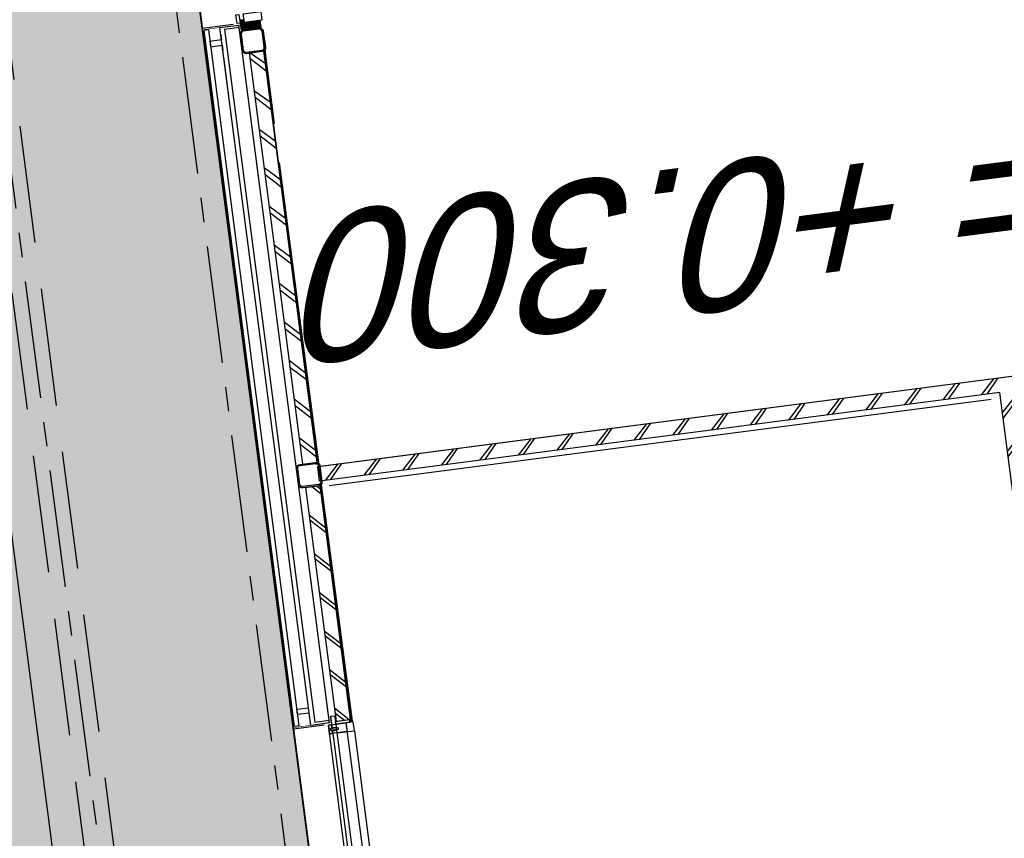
# Model space of a CAD drawing. Extents: x 117893332 to 118394757, y 454959407 to 455669244.
# Tile 44 of 256: x 118257453 to 118264163, y 455181616 to 455187193. Entities that reach past the tile are written whole.
import ezdxf

# ---------------------------------------------------------------- set-up
doc = ezdxf.new("R2010")
doc.units = 0
doc.header["$LTSCALE"] = 200
doc.linetypes.add('Tauw_HIDDEN2', pattern=[5.6, 4, -1.6])
doc.linetypes.add('Tauw_L_Center2', pattern=[6.4990000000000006, 4, -0.833, 0.833, -0.833])
for name, color, linetype in [('28HH2-D2_STAALPROFIEL', 6, 'CONTINUOUS'), ('ZU_B_-_EL999---LR_pvc200_vbr11~H_-----', 1, 'Tauw_L_Center2'), ('ZU_B_-_EL999---LR_pvc200_vbr11~W_-----', 8, 'Tauw_HIDDEN2'), ('ZU_N_-_EL999---LR_pvc200_sdr34~H_-----', 2, 'Tauw_L_Center2'), ('ZU_N_-_TVRH----tekst__50_^200~-_-----', 253, 'CONTINUOUS'), ('ZU_N_A_EV01----_kant verharding ov grind~k_-----', 253, 'CONTINUOUS'), ('ZU_N_A_EV02----_kant verharding ov betontegels-halfsteensverband~k_-----', 253, 'CONTINUOUS'), ('ZU_N_A_EV09----_Trottoirband_130-150-250~A_-----', 253, 'CONTINUOUS'), ('ZU_N_A_HV01----_arcering verharding gv asfalt~v_-----', 253, 'CONTINUOUS'), ('ZU_N_A_HV01----_arcering verharding ov grind~v_-----', 253, 'CONTINUOUS'), ('ZU_N_A_HV02----molgoot ov betonstraatsteen~v_-----', 253, 'CONTINUOUS'), ('ZU_N_D_EB00----ONDERDEEL~-_-----', 2, 'CONTINUOUS'), ('ZU_N_D_EB00--F-METSELWERK~-_-----', 7, 'CONTINUOUS')]:
    doc.layers.add(name, color=color, linetype=linetype)
doc.styles.add('TAUW-ISOCP', font='tcb_isocp.shx')

# ---------------------------------------------------------------- blocks, each defined once
blk = doc.blocks.new('GZH404')
at = {"layer": '28HH2-D2_STAALPROFIEL'}
blk.add_lwpolyline([(0, 0), (40, 0), (40, 1, 0.4142135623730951), (37, 4), (10, 4, -0.4142135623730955), (4, 10, -1), (4, 10), (4, 37, 0.4142135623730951), (1, 40), (0, 40), (0, 0)], format="xyb", dxfattribs=at)
blk = doc.blocks.new('A$C06DD79C7')
at = {"layer": 'ZU_N_D_EB00--F-METSELWERK~-_-----'}
h = blk.add_hatch(dxfattribs=at)
h.set_pattern_fill('ANSI37', color=256, scale=20, angle=-2.544443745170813e-14, style=0)
h.set_pattern_definition([(225, (9730.156237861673, 23796.53653237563), (1.767766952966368, -1.767766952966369), []), (314.9999999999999, (9730.156237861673, 23796.53653237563), (1.76776695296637, 1.767766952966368), [])])
h.paths.add_polyline_path([(13586.95554899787, -1131.872664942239), (13580.58586553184, -1131.872664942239), (13580.58586553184, -1154.189440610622), (13586.95554899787, -1154.189440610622)])
h = blk.add_hatch(dxfattribs=at)
h.set_pattern_fill('ANSI31', color=256, scale=50, angle=135, style=0)
h.set_pattern_definition([(360, (9720.156237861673, 23796.53653237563), (4.39388462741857e-15, 6.249999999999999), [])])
h.paths.add_polyline_path([(13644.98312569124, -1131.872664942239), (13586.95554899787, -1131.872664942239), (13586.95554899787, -1154.18836370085), (13644.98312569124, -1154.18836370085)])
h = blk.add_hatch(dxfattribs=at)
h.set_pattern_fill('T,_O', color=256, scale=60, angle=359.9999999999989)
h.set_pattern_definition([(44.99999999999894, (9626.558943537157, -1214.999999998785), (-132.5825214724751, 132.5825214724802), [])])
h.paths.add_polyline_path([(8823.1178870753, -1164.999999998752), (8823.1178870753, -1264.999999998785), (10429.99999999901, -1264.999999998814), (10429.99999999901, -1164.999999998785)])
h = blk.add_hatch(dxfattribs=at)
h.set_pattern_fill('T,_O', color=256, scale=60, angle=179.9999999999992)
h.set_pattern_definition([(224.9999999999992, (12002.49999999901, -1214.999999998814), (132.5825214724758, -132.5825214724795), [])])
h.paths.add_polyline_path([(10589.99999999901, -1164.999999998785), (10589.99999999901, -1264.999999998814), (13414.99999999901, -1264.999999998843), (13414.99999999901, -1164.999999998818)])
h = blk.add_hatch(dxfattribs=at)
h.set_pattern_fill('ANSI31', color=256, scale=100, angle=-2.544443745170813e-14, style=0)
h.set_pattern_definition([(225, (9720.156237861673, 23796.53653237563), (8.838834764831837, -8.838834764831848), [])])
h.paths.add_polyline_path([(13624.99999999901, -1266.999999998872), (13579.999999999, -1266.999999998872), (13579.999999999, -1163.933201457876), (13624.99999999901, -1163.933201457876)])
h = blk.add_hatch(dxfattribs=at)
h.set_pattern_fill('T,_O', color=256, scale=60, angle=89.99999999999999)
h.set_pattern_definition([(135, (7809.999999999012, -4489.999999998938), (-132.5825214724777, -132.5825214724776), [])])
h.paths.add_polyline_path([(8209.999999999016, -6629.999999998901), (8209.999999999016, -6039.999999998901), (9409.999999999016, -6039.99999999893), (9409.999999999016, -6539.999999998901), (9509.999999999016, -6539.99999999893), (9509.999999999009, -6039.999999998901), (10459.99999999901, -6039.999999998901), (10459.99999999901, -7639.999999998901), (9509.999999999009, -7639.99999999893), (9509.999999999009, -7459.999999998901), (9409.999999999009, -7459.999999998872), (9409.999999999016, -7639.99999999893), (8209.999999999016, -7639.99999999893), (8209.999999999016, -7549.99999999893), (8109.999999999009, -7549.99999999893), (8109.999999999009, -7739.99999999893), (10559.99999999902, -7739.999999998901), (10559.99999999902, -1239.999999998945), (10459.99999999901, -1239.999999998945), (10459.99999999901, -5939.999999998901), (5059.999999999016, -5939.99999999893), (5059.999999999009, -7739.99999999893), (6209.999999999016, -7739.99999999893), (6209.999999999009, -7549.99999999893), (6109.999999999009, -7549.99999999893), (6109.999999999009, -7639.99999999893), (5159.999999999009, -7639.999999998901), (5159.999999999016, -6039.999999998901), (6109.999999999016, -6039.999999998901), (6109.999999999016, -6629.99999999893), (6209.999999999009, -6629.99999999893), (6209.999999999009, -6039.999999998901), (8109.999999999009, -6039.99999999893), (8109.999999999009, -6629.99999999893)])
for p, q in [((7879.145185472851, -869.999999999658), (8807.493525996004, -870.0078647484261)), ((8807.493525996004, -1081.530329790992), (8807.493525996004, -870.0078647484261)), ((12648.86611783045, -870.0078647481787), (8807.493525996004, -870.0078647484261)), ((13622.75723166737, -869.9996239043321), (12648.86611783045, -870.0078647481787)), ((13622.75723166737, -1081.530329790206), (13622.75723166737, -869.9996239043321)), ((16587.24276833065, -869.9999999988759), (13622.75723166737, -869.9999999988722)), ((8823.67574297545, -880.0078647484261), (13606.57501468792, -879.9996239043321)), ((8823.67574297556, -910.0078647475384), (8823.67574297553, -880.007864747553)), ((13606.57501468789, -909.9996239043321), (8823.67574297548, -910.0078647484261)), ((8902.06763196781, -990.0078647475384), (8902.06763196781, -910.0078647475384)), ((8902.06763196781, -910.0078647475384), (8938.784201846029, -910.0078647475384)), ((8938.784201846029, -910.0078647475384), (8938.784201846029, -990.0078647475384)), ((13606.57501468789, -909.9996239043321), (13606.57501468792, -879.9996239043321)), ((8817.493525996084, -990.0078647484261), (13612.75723166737, -989.9996239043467)), ((8817.493525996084, -1119.999999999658), (8817.493525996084, -990.0078647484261)), ((8864.720757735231, -990.0078647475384), (8902.06763196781, -990.0078647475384)), ((8938.784201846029, -990.0078647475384), (8973.97067838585, -990.0078647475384)), ((12997.71122321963, -989.9996239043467), (13409.999999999, -989.9996239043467)), ((13612.75723166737, -989.9996239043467), (13612.75723166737, -1119.99999999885)), ((8834.28957612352, -1119.999999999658), (8834.28957612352, -1019.999999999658)), ((13595.96118153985, -1019.999999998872), (8834.28957612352, -1019.999999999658)), ((13595.96118153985, -1119.999999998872), (13595.96118153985, -1019.999999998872)), ((7883.319355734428, -1109.999999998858), (8803.319355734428, -1109.999999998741)), ((7924.905488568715, -1134.392647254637), (8761.73322290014, -1134.392647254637)), ((8743.319355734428, -1229.999999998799), (8743.319355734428, -1109.999999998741)), ((8743.319355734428, -1109.999999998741), (8803.319355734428, -1109.999999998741)), ((8743.319355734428, -1109.999999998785), (8743.319355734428, -1129.999999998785)), ((8803.319355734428, -1109.999999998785), (8743.319355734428, -1109.999999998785)), ((8743.319355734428, -1129.999999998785), (8803.319355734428, -1129.999999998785)), ((8761.73322290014, -1134.392647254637), (8761.73322290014, -1159.99999999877)), ((8765.55183526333, -1172.681863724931), (8765.55183526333, -1120.635919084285)), ((8765.55183526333, -1120.635919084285), (8778.556558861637, -1120.635919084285)), ((8778.556558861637, -1120.635919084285), (8778.556558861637, -1172.681863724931)), ((8781.157376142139, -1159.999999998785), (8781.157376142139, -1134.392647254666)), ((8781.157376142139, -1134.392647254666), (8861.066316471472, -1134.392647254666)), ((8803.319355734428, -1109.999999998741), (8803.319355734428, -1229.999999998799)), ((8803.319355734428, -1109.999999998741), (8803.319355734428, -1229.999999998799)), ((8803.319355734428, -1129.999999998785), (8803.319355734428, -1109.999999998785)), ((8817.493525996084, -1119.999999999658), (13612.75723166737, -1119.99999999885)), ((8834.28957612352, -1119.999999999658), (13595.96118153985, -1119.999999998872)), ((8861.066316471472, -1134.392647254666), (8861.066316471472, -1159.999999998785)), ((8761.73322290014, -1159.99999999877), (7924.905488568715, -1159.99999999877)), ((8743.319355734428, -1159.999999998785), (8743.319355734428, -1279.999999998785)), ((8803.319355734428, -1159.999999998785), (8743.319355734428, -1159.999999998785)), ((8778.556558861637, -1172.681863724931), (8765.55183526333, -1172.681863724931)), ((8823.1178870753, -1159.999999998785), (8781.157376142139, -1159.999999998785)), ((8803.319355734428, -1279.999999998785), (8803.319355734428, -1159.999999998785)), ((8803.319355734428, -1256.675035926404), (8803.319355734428, -1159.999999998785)), ((8803.319355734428, -1159.999999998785), (8823.1178870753, -1159.999999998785)), ((8861.066316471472, -1159.999999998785), (8823.1178870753, -1159.999999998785)), ((8823.1178870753, -1159.999999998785), (8823.1178870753, -1159.999999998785)), ((8823.1178870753, -1159.999999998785), (8823.1178870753, -1256.675035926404)), ((8823.1178870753, -1164.999999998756), (8823.1178870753, -1264.999999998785)), ((10429.99999999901, -1164.999999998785), (8823.1178870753, -1164.999999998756)), ((8861.066316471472, -1159.999999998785), (8861.066316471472, -1159.999999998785)), ((10429.99999999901, -1164.999999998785), (10429.99999999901, -1264.999999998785)), ((13414.99999999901, -1164.999999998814), (10589.99999999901, -1164.999999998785)), ((10589.99999999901, -1164.999999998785), (10589.99999999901, -1264.999999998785)), ((13414.99999999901, -1264.999999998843), (13414.99999999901, -1164.999999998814)), ((8803.319355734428, -1229.999999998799), (7883.319355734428, -1229.999999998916)), ((8803.319355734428, -1229.999999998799), (8743.319355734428, -1229.999999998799)), ((8823.1178870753, -1256.675035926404), (8803.319355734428, -1256.675035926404)), ((8809.797167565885, -1264.999999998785), (8809.797167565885, -1256.675035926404)), ((8809.797167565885, -1256.675035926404), (8823.20389906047, -1256.675035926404)), ((10434.01923788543, -1264.999999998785), (8809.797167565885, -1264.999999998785)), ((8809.797167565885, -1264.999999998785), (8809.797167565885, -1274.999999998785)), ((8823.1178870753, -1264.999999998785), (10429.99999999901, -1264.999999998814)), ((10434.01923788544, -1264.999999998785), (10434.01923788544, -1274.999999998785)), ((12648.86611783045, -1264.999999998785), (10585.98076211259, -1264.999999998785)), ((10585.98076211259, -1264.999999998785), (10585.98076211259, -1274.999999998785)), ((10589.99999999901, -1264.999999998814), (13414.99999999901, -1264.999999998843)), ((13419.01923788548, -1264.999999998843), (12917.19883408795, -1264.999999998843)), ((13419.01923788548, -1264.999999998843), (12917.19883408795, -1264.999999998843)), ((13419.01923788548, -1274.999999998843), (13419.01923788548, -1264.999999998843)), ((13419.01923788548, -1274.999999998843), (13419.01923788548, -1264.999999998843)), ((8743.319355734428, -1279.999999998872), (7943.319355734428, -1279.999999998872)), ((8743.319355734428, -1279.999999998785), (8803.319355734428, -1279.999999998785)), ((8809.797167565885, -1274.999999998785), (10434.01923788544, -1274.999999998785)), ((10422.93878446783, -1325.820007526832), (10422.93878446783, -5874.831282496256)), ((10585.98076211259, -1274.999999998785), (12648.86611783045, -1274.999999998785)), ((12917.19883408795, -1274.999999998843), (13419.01923788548, -1274.999999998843)), ((12917.19883408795, -1274.999999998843), (13419.01923788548, -1274.999999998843))]:
    blk.add_line(p, q, dxfattribs=at)
at = {"layer": 'ZU_N_D_EB00--F-METSELWERK~-_-----', "const_width": 4}
for points in [[(8817.493525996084, -880.0078647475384), (8817.493525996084, -1129.243999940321), (8864.874929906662, -1129.243999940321)], [(13612.75723166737, -879.9996239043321), (13612.75723166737, -1129.243999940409), (13580.81626061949, -1129.243999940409)]]:
    blk.add_lwpolyline(points, dxfattribs=at)
at = {"layer": 'ZU_N_D_EB00--F-METSELWERK~-_-----'}
for points in [[(13565.52999992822, -989.9996239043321), (13528.18312569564, -989.9996239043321), (13528.18312569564, -909.9996239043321), (13491.46655581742, -909.9996239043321), (13491.46655581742, -989.9996239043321), (13456.2800792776, -989.9996239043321)], [(5059.999999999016, -5939.99999999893), (10459.99999999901, -5939.999999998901), (10459.99999999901, -1264.999999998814), (10559.99999999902, -1264.999999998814), (10559.99999999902, -7739.999999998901), (8109.999999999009, -7739.99999999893), (8109.999999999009, -7549.99999999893), (8209.999999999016, -7549.99999999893), (8209.999999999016, -7639.99999999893), (9409.999999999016, -7639.99999999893), (9409.999999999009, -7459.999999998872), (9509.999999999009, -7459.999999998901), (9509.999999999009, -7639.99999999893), (10459.99999999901, -7639.999999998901), (10459.99999999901, -6039.999999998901), (9509.999999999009, -6039.999999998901), (9509.999999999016, -6539.99999999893), (9409.999999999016, -6539.999999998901), (9409.999999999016, -6039.99999999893), (8209.999999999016, -6039.999999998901), (8209.999999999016, -6629.999999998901), (8109.999999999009, -6629.99999999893), (8109.999999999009, -6039.99999999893), (6209.999999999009, -6039.999999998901)]]:
    blk.add_lwpolyline(points, dxfattribs=at)
for points in [[(7883.319355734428, -1229.999999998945), (7883.319355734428, -1109.999999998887), (8803.319355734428, -1109.99999999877), (8803.319355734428, -1229.999999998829)], [(8803.319355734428, -1109.99999999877), (8803.319355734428, -1229.999999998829), (8743.319355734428, -1229.999999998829), (8743.319355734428, -1109.99999999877)], [(13586.95554899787, -1131.872664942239), (13580.58586553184, -1131.872664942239), (13580.58586553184, -1154.189440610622), (13586.95554899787, -1154.189440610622)], [(13644.98312569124, -1131.872664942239), (13586.95554899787, -1131.872664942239), (13586.95554899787, -1154.18836370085), (13644.98312569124, -1154.18836370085)], [(13684.99999999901, -1109.999999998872), (13684.99999999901, -1129.999999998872), (13624.99999999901, -1129.999999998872), (13624.99999999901, -1109.999999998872)], [(13624.99999999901, -1266.999999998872), (13579.999999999, -1266.999999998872), (13579.999999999, -1163.933201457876), (13624.99999999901, -1163.933201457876)], [(13684.99999999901, -1159.999999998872), (13684.99999999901, -1279.999999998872), (13624.99999999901, -1279.999999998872), (13624.99999999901, -1159.999999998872)]]:
    blk.add_lwpolyline(points, close=True, dxfattribs=at)
at = {"layer": 'ZU_N_D_EB00--F-METSELWERK~-_-----', "flags": 128}
for points in [[(10429.99999999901, -1199.999999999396), (10429.99999999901, -1144.999999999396, -0.414213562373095), (10454.99999999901, -1119.999999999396), (10564.99999999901, -1119.999999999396, -0.414213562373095), (10589.99999999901, -1144.999999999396), (10589.99999999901, -1254.999999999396, -0.414213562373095), (10564.99999999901, -1279.999999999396), (10454.99999999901, -1279.999999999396, -0.414213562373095), (10429.99999999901, -1254.999999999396)], [(10437.99999999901, -1199.999999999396), (10437.99999999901, -1144.999999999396, -0.414213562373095), (10454.99999999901, -1127.999999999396), (10564.99999999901, -1127.999999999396, -0.414213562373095), (10581.99999999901, -1144.999999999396), (10581.99999999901, -1254.999999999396, -0.414213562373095), (10564.99999999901, -1271.999999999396), (10454.99999999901, -1271.999999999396, -0.414213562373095), (10437.99999999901, -1254.999999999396)], [(13574.99999999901, -1199.999999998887), (13574.99999999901, -1144.999999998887, 0.414213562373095), (13549.99999999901, -1119.999999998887), (13439.99999999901, -1119.999999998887, 0.414213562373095), (13414.99999999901, -1144.999999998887), (13414.99999999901, -1254.999999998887, 0.414213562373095), (13439.99999999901, -1279.999999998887), (13549.99999999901, -1279.999999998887, 0.414213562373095), (13574.99999999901, -1254.999999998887)], [(13566.99999999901, -1199.999999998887), (13566.99999999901, -1144.999999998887, 0.414213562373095), (13549.99999999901, -1127.999999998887), (13439.99999999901, -1127.999999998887, 0.414213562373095), (13422.99999999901, -1144.999999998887), (13422.99999999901, -1254.999999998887, 0.414213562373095), (13439.99999999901, -1271.999999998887), (13549.99999999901, -1271.999999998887, 0.414213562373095), (13566.99999999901, -1254.999999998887)]]:
    blk.add_lwpolyline(points, format="xyb", close=True, dxfattribs=at)
blk.add_lwpolyline([(13684.99999999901, -1279.999999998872), (13624.99999999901, -1279.999999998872), (13624.99999999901, -1266.999999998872), (13571.93171219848, -1266.999999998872, -0.274106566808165), (13549.99999999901, -1279.999999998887), (13439.99999999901, -1279.999999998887, -0.1622776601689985), (13424.99999999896, -1274.999999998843), (13414.99999999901, -1274.999999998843), (13414.99999999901, -1264.999999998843), (10579.99999999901, -1264.999999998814), (10579.99999999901, -1254.999999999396, -0.4142135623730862), (10564.99999999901, -1269.999999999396), (10559.99999999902, -1269.999999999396), (10559.99999999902, -7739.999999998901), (9529.999999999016, -7739.999999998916), (9529.999999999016, -7799.99999999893), (9529.999999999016, -10269.99999999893), (16644.99999999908, -10269.99999999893)], format="xyb", dxfattribs=at)
at = {"layer": 'ZU_N_D_EB00--F-METSELWERK~-_-----', "rotation": 270}
blk.add_blockref('GZH404', (13579.999999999, -1154.831947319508), dxfattribs=at)

msp = doc.modelspace()

# ---------------------------------------------------------------- hatches: boundary and pattern name
at = {"layer": 'ZU_N_A_HV01----_arcering verharding gv asfalt~v_-----'}
h = msp.add_hatch(dxfattribs=at)
h.set_pattern_fill('ASFALT', color=256, scale=3000)
h.set_pattern_definition([(157.416313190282, (118248804.6750337, 455213277.5848131), (-144.0121693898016, -346.2448484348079), []), (217.416313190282, (118248804.6750337, 455213277.5848131), (227.8507499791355, -297.8406213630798), [])])
h.paths.add_polyline_path([(118253562.4644317, 455173882.7550641, -0.413670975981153), (118245855.7562277, 455163886.7559816), (118232779.448046, 455162183.4266028, -0.2396013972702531), (118226539.3488066, 455164396.4313046), (118222931.5859316, 455163926.7441258), (118222383.7487684, 455168135.4742161), (118218106.8741981, 455167574.5760993), (118214434.7360406, 455164219.5352659), (118215506.4412013, 455155986.2169401), (118286398.3345948, 455165213.991818), (118285827.6629735, 455169598.1464381), (118269443.6465182, 455167465.4905022, -0.4142135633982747), (118257765.8233637, 455176453.3294046), (118256227.8597453, 455188268.6539, -0.4142135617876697), (118265215.698611, 455199946.4769887), (118292266.1138908, 455203467.5444995), (118291600.0729585, 455208584.3784367), (118288512.0832502, 455208182.4244898, -0.4142135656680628), (118286360.315439, 455209838.5329916), (118282082.5253519, 455242702.4295251), (118277103.5895731, 455242054.3371087, -0.4142135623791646), (118269661.0073064, 455247782.5220213), (118267518.7053234, 455264240.6439259), (118262945.7468947, 455263645.3963049), (118267639.6027709, 455227475.8892438), (118267223.0791646, 455227421.9624292), (118267223.0953798, 455227421.8374796), (118252708.3945412, 455225558.9908816), (118252749.7655286, 455225241.1604559), (118251437.4330616, 455225070.8540304), (118250715.0444016, 455230620.5667782), (118243327.2569473, 455287376.853917), (118243629.7457429, 455287416.2279319), (118243124.354806, 455290872.4482069), (118240928.7488096, 455307740.0890951, -0.4142135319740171), (118245603.8051835, 455313814.3496923), (118274546.4505115, 455317581.7228291), (118274030.151141, 455321548.2621741), (118245583.3097502, 455317845.426291, -0.4142135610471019), (118239509.0486006, 455322520.4825709), (118233549.7710685, 455368302.3163094, 0.4142135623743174), (118222813.3463366, 455376565.6076621), (118207809.9167748, 455374612.6583502, 0.4142135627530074), (118199546.6254238, 455363876.233606), (118205505.9032047, 455318094.3984217, -0.4142123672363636), (118200830.8688669, 455312020.1400964), (118163460.5556403, 455307155.6086541), (118165370.8677974, 455292480.2047596), (118168069.5899988, 455292831.4889433), (118168020.6380423, 455293207.5597649, -0.4142128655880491), (118177008.4523232, 455304885.379675), (118193278.4294503, 455307003.2308075, -0.1343417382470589), (118196112.2678289, 455306610.6909133), (118204322.7715568, 455303093.5020068), (118205538.0756343, 455305921.5248985, -0.2648123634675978), (118209818.1357149, 455309156.2414026), (118230144.221444, 455311802.0275834, -0.4142136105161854), (118236218.4835087, 455307126.9714311), (118240860.0830218, 455271468.1296604, -0.4142135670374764), (118236185.026669, 455265393.868468), (118214172.9505057, 455262528.6259582), (118214897.7231318, 455256960.5985169, -0.4142135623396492), (118212810.3363711, 455254248.4745319), (118211683.2549989, 455254101.7658931), (118212034.0112402, 455251407.0995864), (118215577.2140856, 455248630.0588531), (118219142.1158661, 455249094.050086), (118218436.6095952, 455254511.7740204, -0.4142294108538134), (118220523.9794215, 455257224.0278775), (118236969.7760967, 455259364.7257031, -0.4142130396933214), (118243044.0360546, 455254689.6790598), (118246252.6892428, 455230039.716037)])
h.paths.add_polyline_path([(118261528.7105488, 455214269.2460867, -0.4142135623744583), (118263616.0973097, 455216981.3700716), (118275257.8857749, 455218496.745074, -0.414213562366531), (118277970.0097599, 455216409.3583131), (118278976.6705481, 455208675.7399464, -0.4142135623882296), (118276889.283787, 455205963.6159614), (118274097.8328038, 455205600.2615634, -0.4142135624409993), (118272506.4212083, 455206825.0918127), (118272485.2704835, 455206987.5811397), (118269242.6258282, 455206565.4962798), (118269263.7765531, 455206403.0069523, -0.4142135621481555), (118268038.9463059, 455204811.595358), (118265247.4953238, 455204448.240958, -0.4142135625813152), (118262535.371337, 455206535.6277188)], flags=16)
h.paths.add_polyline_path([(118241537.8751546, 455300913.520497), (118240100.0229776, 455300726.2209592), (118239912.72344, 455302164.0731364), (118241350.575617, 455302351.3726742)], flags=16)
h.paths.add_polyline_path([(118240440.7304615, 455309039.881115), (118239002.8782845, 455308852.5815772), (118238815.5787469, 455310290.4337544), (118240253.430924, 455310477.7332923)], flags=16)
h.paths.add_polyline_path([(118229627.9109464, 455315768.5622057), (118215546.7017315, 455313935.6554853, -0.4142135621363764), (118209472.4405793, 455318610.7117853), (118204138.0194814, 455359592.1202821, -0.4142394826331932), (118213125.739277, 455371270.8578054), (118217290.6037433, 455371812.9851407, -0.4142135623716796), (118228968.4268994, 455362825.1463385), (118234302.9672465, 455321842.823391, -0.4142135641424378)], flags=16)
h.paths.add_polyline_path([(118229573.6982125, 455316185.0486755), (118215492.4889975, 455314352.1419551, -0.4142135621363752), (118209888.927049, 455318664.9245196), (118204554.5035642, 455359646.3513534, -0.4142400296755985), (118213179.9520113, 455370854.3713357), (118217344.8164798, 455371396.4986713, -0.4142135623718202), (118228551.94043, 455362770.933602), (118233886.4807771, 455321788.6106545, -0.4142135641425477)], flags=0)
h.paths.add_polyline_path([(118232786.1213894, 455366810.1098367), (118231546.5936505, 455366648.6447184), (118231359.294113, 455368086.4968955), (118232598.8218518, 455368247.9620139)], flags=0)
at = {"layer": 'ZU_N_A_HV01----_arcering verharding ov grind~v_-----'}
h = msp.add_hatch(dxfattribs=at)
h.set_pattern_fill('10305012', color=256, scale=100000, angle=-1.272221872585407e-14)
h.set_pattern_definition([(80.158374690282, (118248197.504333, 455215256.2450483), (-519.4484706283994, 204.5673291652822), [136.3599999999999, -545.9699999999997]), (114.674251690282, (118248104.1793311, 455214718.3087171), (-519.452249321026, 204.5570103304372), [136.36, -828.5899999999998]), (158.505112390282, (118248047.2492719, 455214842.216862), (-116.6336148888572, -672.269483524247), [111.56, -446.7]), (216.327513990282, (118248580.3641231, 455215350.5527365), (519.4528186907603, -204.5644303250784), [111.56, -677.95]), (260.158374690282, (118247853.5731472, 455214817.0066498), (519.4484706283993, -204.5673291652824), [136.36, -545.9699999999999]), (294.6742516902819, (118247830.2700628, 455214682.6548088), (519.4522493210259, -204.5570103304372), [136.36, -828.5899999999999]), (338.505112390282, (118247887.109584, 455214558.7449633), (116.6336148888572, 672.269483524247), [111.56, -446.7]), (36.32751399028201, (118247471.5445072, 455214722.4340285), (-519.4528186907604, 204.5644303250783), [111.56, -677.9499999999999]), (80.158374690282, (118247662.4380535, 455213855.5421481), (-636.0742566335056, -467.7116370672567), [121.7, -560.6099999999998]), (138.268162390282, (118249241.5929214, 455213361.7755755), (-519.4455923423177, 204.5596851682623), [122.34, -1809.56]), (182.0032946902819, (118247591.9378671, 455214056.8965694), (-1155.527501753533, -263.1445632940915), [148.58, -1527.41]), (216.327513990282, (118247560.7880993, 455214724.0065625), (-116.6272087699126, -672.2821011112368), [147.88, -641.66]), (260.158374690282, (118247324.3162447, 455213964.1062804), (636.0742566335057, 467.7116370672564), [122.42, -559.8799999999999]), (138.268162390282, (118248952.8003716, 455213148.5450379), (-519.4455923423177, 204.5596851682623), [122.05, -1809.86]), (182.0032946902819, (118247542.5907006, 455213767.4152691), (519.4481581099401, -204.5566902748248), [148.23, -1527.77]), (36.32751399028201, (118247542.5907006, 455213767.4152691), (116.6272087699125, 672.2821011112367), [148.77, -640.7699999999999]), (124.0852980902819, (118248741.4166619, 455212685.6880116), (402.8239520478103, -876.8330482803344), [91.37999999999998, -2273.059999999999]), (182.0032946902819, (118247248.6700048, 455214047.3383011), (519.4481581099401, -204.5566902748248), [91.58999999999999, -1584.39]), (229.178732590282, (118245884.987629, 455213108.7148913), (-752.6957943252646, -1139.991792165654), [122.33, -2002.14]), (260.158333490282, (118248518.8884684, 455212665.5964541), (519.4483235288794, -204.567702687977), [98.46999999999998, -583.8399999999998]), (124.0852980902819, (118248553.3200312, 455212492.8053166), (402.8239520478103, -876.8330482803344), [91.47999999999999, -2272.949999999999]), (182.0032946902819, (118247212.0152939, 455213782.2897098), (519.4481581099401, -204.5566902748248), [100.47, -1575.52]), (229.178732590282, (118246008.496436, 455212926.3011627), (-752.6957943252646, -1139.991792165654), [104.97, -2019.5]), (80.15833349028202, (118247280.6364327, 455213861.7216769), (-519.4483235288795, 204.5677026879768), [111.56, -570.7499999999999]), (147.657872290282, (118248216.1412204, 455214102.4384344), (-519.4458520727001, 204.5641717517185), [108.56, -3442.359999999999]), (192.8293316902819, (118248124.4287349, 455214160.506144), (-636.0740668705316, -467.7148960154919), [95.27999999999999, -1089.83]), (248.355151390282, (118246642.7619532, 455212531.659454), (-116.6333622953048, -672.2727902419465), [87.77999999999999, -2585.23]), (294.6742516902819, (118247999.1521842, 455214057.7662294), (116.6337732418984, 672.2708976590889), [111.58, -853.36]), (147.657872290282, (118248143.4663582, 455213894.47801), (-519.4458520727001, 204.5641717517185), [115.69, -3435.23]), (192.8293316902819, (118248228.0665938, 455213913.7492485), (-636.0740668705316, -467.7148960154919), [86.77, -1098.34]), (248.355151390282, (118246873.9568269, 455212393.3647003), (-116.6333622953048, -672.2727902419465), [93.94000000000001, -2579.08]), (114.674251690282, (118248262.7262007, 455214001.0634705), (-116.6337732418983, -672.270897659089), [111.56, -853.3799999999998])])
h.paths.add_polyline_path([(118256436.6589185, 455191627.5644963, 0.08572107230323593), (118256297.2740704, 455188277.6893476), (118257964.3156205, 455175470.7303973, 0.07471116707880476), (118258687.5780935, 455172942.0370893), (118267246.7922041, 455174056.1630796), (118267076.4407253, 455175364.879323), (118260343.5323239, 455174488.4778047), (118258255.0512732, 455190533.1232325), (118271850.7965865, 455192302.8386553), (118271680.4137072, 455193611.7961308)])
at = {"layer": 'ZU_N_A_HV02----molgoot ov betonstraatsteen~v_-----'}
h = msp.add_hatch(dxfattribs=at)
h.set_pattern_fill('BRICK', color=256, scale=33.07086, angle=-1.272221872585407e-14)
h.set_pattern_definition([(97.41631319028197, (118248804.6750337, 455213277.5848131), (-208.2431961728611, -27.10636212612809), []), (187.416313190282, (118248804.6750337, 455213277.5848131), (54.21272425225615, -416.4863923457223), [209.999961, -209.999961]), (187.416313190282, (118248777.5686716, 455213485.8280093), (54.21272425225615, -416.4863923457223), [-209.999961, 209.999961])])
h.paths.add_polyline_path([(118236130.8139392, 455265810.3549383), (118213702.2513011, 455262890.899698), (118213756.4640354, 455262474.4132282), (118214481.2366621, 455256906.3857827, -0.4142135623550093), (118212756.1236366, 455254664.9610016), (118211212.5557949, 455254464.0396285), (118211639.701332, 455251182.5165892), (118215456.7662472, 455248190.8321688), (118219612.8361661, 455248731.8037606), (118218853.0924128, 455254566.0083225, -0.4142295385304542), (118220578.1913303, 455256807.5413003), (118237024.0330728, 455258948.2449923, -0.4142135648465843), (118242627.5950311, 455254635.4624813), (118245836.2027732, 455229985.5033018), (118253115.1089609, 455174065.6917914, -0.4217249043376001), (118245799.5223966, 455164302.9789468), (118232725.1971481, 455162599.9081029, -0.2477245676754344), (118226700.8242866, 455164840.9923619), (118223293.5470863, 455164399.8447171), (118222745.9989425, 455168606.3544288), (118217921.2696704, 455167973.9016491), (118213990.0282083, 455164382.1316596), (118215144.1674659, 455155515.5177361), (118286452.5473291, 455164797.5053483), (118286398.3345948, 455165213.991818), (118215506.4412013, 455155986.2169401), (118214434.7360406, 455164219.5352659), (118218106.8741981, 455167574.5760993), (118222383.7487684, 455168135.4742161), (118222931.5859316, 455163926.7441258), (118226539.3488066, 455164396.4313046, 0.2396013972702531), (118232779.448046, 455162183.4266028), (118245855.7562277, 455163886.7559816, 0.4136709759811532), (118253562.4644317, 455173882.7550641), (118246252.6892428, 455230039.716037), (118243044.0360546, 455254689.6790598, 0.4142130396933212), (118236969.7760967, 455259364.7257031), (118220523.9794215, 455257224.0278775, 0.414229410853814), (118218436.6095952, 455254511.7740204), (118219142.1158661, 455249094.050086), (118215577.2140856, 455248630.0588531), (118212034.0112402, 455251407.0995864), (118211683.2549989, 455254101.7658931), (118212810.3363711, 455254248.4745319, 0.4142135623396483), (118214897.7231318, 455256960.5985169), (118214172.9505057, 455262528.6259582), (118236185.026669, 455265393.868468, 0.4142135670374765), (118240860.0830218, 455271468.1296604), (118236218.4835087, 455307126.9714311, 0.4142136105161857), (118230144.221444, 455311802.0275834), (118209818.1357149, 455309156.2414026, 0.2648123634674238), (118205538.0756343, 455305921.5248985), (118204322.7715568, 455303093.5020068), (118196112.2678289, 455306610.6909133, 0.1343417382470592), (118193278.4294503, 455307003.2308075), (118177008.4523232, 455304885.379675, 0.4142128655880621), (118168020.6380423, 455293207.5597649), (118168069.5899988, 455292831.4889433), (118168486.0764684, 455292885.7016779), (118168437.1245119, 455293261.7724997, -0.4142128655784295), (118177062.6660484, 455304468.8933343), (118193332.6431336, 455306586.7444612, -0.1343417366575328), (118195946.8851516, 455306224.6227999), (118199133.4112065, 455304859.5891468), (118204543.5389405, 455302542.0162089), (118205924.3779531, 455305755.5830221, -0.2648230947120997), (118209872.8562951, 455308739.8174797), (118222172.9640686, 455310340.868138), (118230198.421261, 455311385.5394321, -0.4142143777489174), (118235801.9970393, 455307072.7586945), (118240443.5965525, 455271413.9169239, -0.4142135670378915)])
h = msp.add_hatch(dxfattribs=at)
h.set_pattern_fill('BRICK', color=256, scale=33.07086)
h.set_pattern_definition([(97.41631319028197, (118248804.6750337, 455213277.5848131), (-208.2431961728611, -27.10636212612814), []), (187.416313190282, (118248804.6750337, 455213277.5848131), (54.21272425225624, -416.4863923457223), [209.999961, -209.999961]), (187.416313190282, (118248777.5686716, 455213485.8280093), (54.21272425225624, -416.4863923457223), [-209.999961, 209.999961])])
h.paths.add_polyline_path([(118274235.6642532, 455201120.5775577), (118274276.9691945, 455200803.2545261), (118273979.4788588, 455200764.5311442), (118273938.1739175, 455201081.854176), (118265215.698611, 455199946.4769887, 0.002879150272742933), (118265096.7916708, 455199930.302415), (118265138.007419, 455199613.6646045), (118264840.5170834, 455199574.9412227), (118264800.3051654, 455199883.8671613, 0.4024533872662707), (118256227.8597453, 455188268.6539), (118257765.8233637, 455176453.3294047, 0.414213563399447), (118269443.6465182, 455167465.4905022), (118279042.6679922, 455168714.964963), (118279002.1352845, 455169026.3553495), (118279299.6256202, 455169065.0787311), (118279340.1583277, 455168753.6883451), (118285827.6629735, 455169598.1464382), (118285773.4502392, 455170014.6329079), (118285674.2867969, 455170001.7251143), (118285674.4025296, 455170000.8360046), (118282798.6626198, 455169626.5099819), (118279922.92271, 455169252.1839592), (118277047.1828002, 455168877.8579365), (118274171.4428905, 455168503.5319141), (118271295.7029807, 455168129.2058911), (118271196.5335149, 455168116.3443498), (118271196.5395354, 455168116.2980973), (118270085.6554721, 455167971.6978112), (118269389.4337666, 455167881.976994, -0.03330477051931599), (118268061.3467104, 455167798.3911037), (118267961.3467077, 455167798.3911037), (118267961.3467077, 455167799.2642246, -0.3728751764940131), (118258182.3098599, 455176507.5421212), (118256644.3462178, 455188322.8666134, -0.414213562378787), (118265269.9113453, 455199529.990519), (118292320.3266251, 455203051.0580299), (118292266.1138908, 455203467.5444996), (118288222.5645223, 455202941.2083911), (118288263.8694637, 455202623.8853595), (118287966.3791281, 455202585.1619776), (118287925.0741867, 455202902.4850094)])
at = {"layer": 'ZU_N_D_EB00--F-METSELWERK~-_-----'}
h = msp.add_hatch(dxfattribs=at)
h.set_pattern_fill('ANSI31', color=256, scale=50, angle=232.416313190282, style=0)
h.set_pattern_definition([(97.41631319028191, (118234740.9849697, 455180080.6919385), (-6.197715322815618, -0.806737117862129), [])])
h.paths.add_polyline_path([(118258954.2457896, 455187190.3931753), (118258961.7358696, 455187132.8510311), (118258983.8648853, 455187135.7314956), (118258976.3748053, 455187193.2736397)])
h = msp.add_hatch(dxfattribs=at)
h.set_pattern_fill('ANSI37', color=256, scale=20, angle=97.41631319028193, style=0)
h.set_pattern_definition([(322.4163131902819, (118234739.6941903, 455180090.6082829), (1.524798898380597, 1.98115832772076), []), (52.41631319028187, (118234739.6941903, 455180090.6082829), (-1.98115832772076, 1.524798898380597), [])])
h.paths.add_polyline_path([(118258961.7358696, 455187132.8510311), (118258962.5580552, 455187126.5346336), (118258984.6881388, 455187129.415237), (118258983.8659532, 455187135.7316346)])
h = msp.add_hatch(dxfattribs=at)
h.set_pattern_fill('ANSI31', color=256, scale=100, angle=97.41631319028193, style=0)
h.set_pattern_definition([(322.4163131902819, (118234740.9849697, 455180080.6919385), (7.623994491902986, 9.905791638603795), [])])
h.paths.add_polyline_path([(118259090.8220911, 455187188.0191773), (118259096.6305983, 455187143.395627), (118258994.42601, 455187130.0919771), (118258988.6175028, 455187174.7155275)])
h = msp.add_hatch(dxfattribs=at)
h.set_pattern_fill('T,_O', color=256, scale=60, angle=277.4163131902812)
h.set_pattern_definition([(322.4163131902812, (118259248.6860554, 455185572.3802267), (114.3599173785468, 148.5868745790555), [])])
h.paths.add_polyline_path([(118259381.4269214, 455184165.2426668), (118259480.5903666, 455184178.1504607), (118259115.9451893, 455186979.5177866), (118259016.7817442, 455186966.6099927)])
h = msp.add_hatch(dxfattribs=at)
h.set_pattern_fill('T,_O', color=256, scale=60, angle=187.4163131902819)
h.set_pattern_definition([(232.4163131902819, (118263037.4481432, 455181837.6830379), (148.586874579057, -114.3599173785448), [])])
h.paths.add_polyline_path([(118265107.9146942, 455182510.5636077), (118264522.8503677, 455182434.4076238), (118264367.9568411, 455183624.3689658), (118264863.7740669, 455183688.9079352), (118264850.866273, 455183788.0713804), (118264355.0490472, 455183723.532411), (118264232.4250053, 455184665.58514), (118265819.0401279, 455184872.1098422), (118265941.6641698, 455183930.0571131), (118265763.1699686, 455183906.8230841), (118265776.0777624, 455183807.659639), (118265954.5719637, 455183830.893668), (118266109.4654903, 455182640.932326), (118266020.2183897, 455182629.3153115), (118266033.1261836, 455182530.1518663), (118266221.5367294, 455182554.6766747), (118265905.2957792, 455184984.1810812), (118259459.6718435, 455184145.1744787), (118259472.5796373, 455184046.0110335), (118264133.2615601, 455184652.6773462), (118264830.2824299, 455179297.8513073), (118266615.2244429, 455179530.1915972), (118266466.7848132, 455180670.5712166), (118266278.3742674, 455180646.0464082), (118266291.2820613, 455180546.882963), (118266380.5291619, 455180558.4999775), (118266503.1532039, 455179616.4472485), (118264916.5380812, 455179409.9225463), (118264793.9140393, 455180351.9752753), (118265378.9783658, 455180428.1312593), (118265366.0705719, 455180527.2947045), (118264781.0062454, 455180451.1387206), (118264535.7581616, 455182335.2441787), (118265120.8224881, 455182411.4001626)])
h = msp.add_hatch(dxfattribs=at)
h.set_pattern_fill('T,_O', color=256, scale=60, angle=457.416313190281)
h.set_pattern_definition([(142.4163131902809, (118259555.3676298, 455183216.3152201), (-114.3599173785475, -148.5868745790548), [])])
h.paths.add_polyline_path([(118259609.4924228, 455182413.1414917), (118259708.6558679, 455182426.0492855), (118259501.2428368, 455184019.4889484), (118259402.0793917, 455184006.5811546)])

# ---------------------------------------------------------------- linework, layer by layer
at = {"layer": '28HH2-D2_STAALPROFIEL'}
msp.add_lwpolyline([(118258985.4008929, 455187128.917206), (118259025.066271, 455187134.0803235), (118259024.937193, 455187135.0719579, 0.4142135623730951), (118259021.5750559, 455187137.6596275), (118258994.8009257, 455187134.1745232, -0.4142135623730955), (118258988.0766513, 455187139.3498623, -1), (118258988.0766513, 455187139.3498623), (118258984.591547, 455187166.1239924, 0.4142135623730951), (118258981.2294098, 455187168.711662), (118258980.2377753, 455187168.582584), (118258985.4008929, 455187128.917206)], format="xyb", dxfattribs=at)
at = {"layer": 'ZU_B_-_EL999---LR_pvc200_vbr11~H_-----'}
msp.add_lwpolyline([(118255476.551994, 455200877.1985353), (118259234.4895807, 455172028.4420902)], dxfattribs=at)
at = {"layer": 'ZU_B_-_EL999---LR_pvc200_vbr11~W_-----'}
for points in [[(118255375.1735321, 455200881.2948728), (118259136.9697643, 455172002.9165615)], [(118255573.4979703, 455200907.1292918), (118259335.2907986, 455172028.7771116)]]:
    msp.add_lwpolyline(points, dxfattribs=at)
at = {"layer": 'ZU_N_-_EL999---LR_pvc200_sdr34~H_-----'}
msp.add_lwpolyline([(118261687.6566481, 455162943.806812), (118257800.6010417, 455192805.9063231)], dxfattribs=at)
at = {"layer": 'ZU_N_A_EV01----_kant verharding ov grind~k_-----'}
msp.add_line((118260343.5323239, 455174488.4778047), (118258255.0512732, 455190533.1232325), dxfattribs=at)
at = {"layer": 'ZU_N_A_EV02----_kant verharding ov betontegels-halfsteensverband~k_-----'}
msp.add_line((118260343.5323239, 455174488.4778048), (118258255.0512732, 455190533.1232325), dxfattribs=at)
at = {"layer": 'ZU_N_A_EV09----_Trottoirband_130-150-250~A_-----'}
msp.add_line((118258331.0549919, 455176526.9040872), (118256793.0913824, 455188342.228328), dxfattribs=at)
at = {"layer": 'ZU_N_D_EB00----ONDERDEEL~-_-----'}
msp.add_lwpolyline([(118274993.8408169, 455192711.9588412), (118258255.0512732, 455190533.1232325), (118260343.5323239, 455174488.4778048), (118267076.4407254, 455175364.879323), (118267155.7522451, 455175375.2030542), (118267154.4614657, 455175385.1193987), (118269554.5256003, 455175697.5282013), (118269682.3127598, 455174715.8100941), (118270415.1090026, 455174811.1958767)], dxfattribs=at)
at = {"layer": 'ZU_N_D_EB00--F-METSELWERK~-_-----'}
for p, q in [((118258314.7830228, 455190074.2372189), (118258697.4327057, 455187134.5512293)), ((118258907.1934682, 455187161.8551283), (118258697.4323327, 455187134.5511808)), ((118258697.4323327, 455187134.5511808), (118258823.1483622, 455186168.8082638)), ((118258817.7192463, 455187140.1241888), (118258946.632098, 455187156.9043695)), ((118259436.6901736, 455182384.9765573), (118258817.7192463, 455187140.1241888)), ((118258948.8000975, 455187140.2488275), (118258849.6366523, 455187127.3410336)), ((118258849.6366523, 455187127.3410336), (118259464.2634087, 455182405.5034222)), ((118259565.5948534, 455182401.7556742), (118258946.632098, 455187156.9043695)), ((118259563.4268538, 455182418.4112161), (118258948.8000975, 455187140.2488275)), ((118258739.186478, 455187123.6674544), (118258709.4374445, 455187119.7951162)), ((118259326.8123961, 455182376.9084834), (118258709.4374445, 455187119.7951162)), ((118258739.186478, 455187123.6674544), (118259356.5614297, 455182380.7808215)), ((118258897.1081174, 455186530.2233776), (118258843.8907319, 455186939.0631326)), ((118259115.9451893, 455186979.5177866), (118259016.7817442, 455186966.6099927)), ((118259016.7817442, 455186966.6099927), (118259381.4269214, 455184165.2426668)), ((118259125.3427389, 455186984.7941808), (118259115.4263944, 455186983.5034014)), ((118259125.3427389, 455186984.7941808), (118259115.4263944, 455186983.5034014)), ((118259115.4263944, 455186983.5034014), (118259180.2003378, 455186485.8810005)), ((118259115.4263944, 455186983.5034014), (118259180.2003378, 455186485.8810005)), ((118259480.5903666, 455184178.1504607), (118259115.9451893, 455186979.5177866)), ((118259190.1166823, 455186487.1717799), (118259125.3427389, 455186984.7941808)), ((118259190.1166823, 455186487.1717799), (118259125.3427389, 455186984.7941808)), ((118259214.8361717, 455186219.7930345), (118259481.1091615, 455184174.1648459)), ((118259491.025506, 455184175.4556253), (118259224.7525162, 455186221.0838138)), ((118258823.1483622, 455186168.8082638), (118259318.9848188, 455182359.5708601)), ((118259562.4654988, 455184020.3373251), (118264073.4218, 455184607.5143243)), ((118259381.4269214, 455184165.2426668), (118259480.5903666, 455184178.1504607)), ((118259481.1091615, 455184174.1648459), (118259491.025506, 455184175.4556253)), ((118259402.0793917, 455184006.5811546), (118259501.2428368, 455184019.4889484)), ((118259402.0793917, 455184006.5811546), (118259609.4924228, 455182413.1414917)), ((118259500.7240419, 455184023.4745632), (118259510.6403864, 455184024.7653426)), ((118259500.7240419, 455184023.4745632), (118259710.3752789, 455182412.8400011)), ((118259708.6558679, 455182426.0492855), (118259501.2428368, 455184019.4889484)), ((118259720.2916235, 455182414.1307806), (118259510.6403864, 455184024.7653426)), ((118259341.703467, 455182494.926335), (118259421.0342232, 455182505.2525702)), ((118259346.4427662, 455182458.5169194), (118259341.703467, 455182494.926335)), ((118259421.0342232, 455182505.2525702), (118259416.4924253, 455182540.1446925)), ((118259425.7735223, 455182468.8431545), (118259346.4427662, 455182458.5169194)), ((118259430.5941799, 455182431.8087073), (118259425.7735223, 455182468.8431545)), ((118259574.2428123, 455182446.8217276), (118259599.6359455, 455182450.1270719)), ((118259584.5572935, 455182367.5812693), (118259574.2428123, 455182446.8217276)), ((118259599.6359455, 455182450.1270719), (118259599.6359455, 455182450.1270719)), ((118259599.6359455, 455182450.1270719), (118259604.5342505, 455182412.4961019)), ((118259528.7377824, 455182386.8737439), (118259318.9848188, 455182359.5708601)), ((118259356.5614296, 455182380.7808215), (118259326.8123961, 455182376.9084834)), ((118259565.5948534, 455182401.7556742), (118259436.6901736, 455182384.9765573)), ((118259563.4268538, 455182418.4112161), (118259464.2634087, 455182405.5034222)), ((118259557.5080816, 455182386.4092993), (118259676.5042157, 455182401.8986519)), ((118259557.5080816, 455182386.4092993), (118259676.5042157, 455182401.8986519)), ((118259577.3407706, 455182388.990858), (118259557.5080816, 455182386.4092993)), ((118259676.2597853, 455181474.1056037), (118259557.5080816, 455182386.4092993)), ((118259565.2527579, 455182326.9112322), (118259557.5080816, 455182386.4092993)), ((118259557.5080816, 455182386.4092993), (118259565.2527579, 455182326.9112322)), ((118259571.2513561, 455182363.2265193), (118259622.8619079, 455182369.9445025)), ((118259572.929979, 455182350.3305873), (118259571.2513561, 455182363.2265193)), ((118259585.0854469, 455182329.4927909), (118259577.3407706, 455182388.990858)), ((118259609.9504268, 455182370.8866137), (118259584.5572935, 455182367.5812693)), ((118259604.5342505, 455182412.4961019), (118259700.4005467, 455182424.9747164)), ((118259604.5342505, 455182412.4961019), (118259604.5342505, 455182412.4961019)), ((118259604.5342505, 455182412.4961019), (118259609.9504268, 455182370.8866137)), ((118259607.0898041, 455182392.8631961), (118259604.5342505, 455182412.4961019)), ((118259726.0859383, 455182408.3525488), (118259607.0898041, 455182392.8631961)), ((118259702.9561004, 455182405.3418105), (118259607.0898041, 455182392.8631961)), ((118259607.0898041, 455182392.8631961), (118259614.8344804, 455182333.3651291)), ((118259609.4924228, 455182413.1414917), (118259708.6558679, 455182426.0492855)), ((118259622.8619079, 455182369.9445025), (118259624.5405308, 455182357.0485706)), ((118259676.5042157, 455182401.8986519), (118259795.2559195, 455181489.5949563)), ((118259676.5042157, 455182401.8986519), (118259684.2488921, 455182342.4005848)), ((118259702.1199578, 455182411.7654319), (118259700.3894445, 455182425.0600088)), ((118259700.4005467, 455182424.9747164), (118259702.9561004, 455182405.3418105)), ((118259710.3752789, 455182412.8400011), (118259702.1199578, 455182411.7654319)), ((118259710.3752789, 455182412.8400011), (118259720.2916235, 455182414.1307806)), ((118259733.8306147, 455182348.8544817), (118259726.0859383, 455182408.3525488)), ((118259438.8063102, 455181438.9876474), (118259318.9848188, 455182359.5708601)), ((118259684.2488921, 455182342.4005848), (118259565.2527579, 455182326.9112322)), ((118259565.2527579, 455182326.9112322), (118259585.0854469, 455182329.4927909)), ((118259624.5405308, 455182357.0485706), (118259572.929979, 455182350.3305873)), ((118259587.0645232, 455182348.3196099), (118259612.4576564, 455182351.6249542)), ((118259695.0805224, 455181518.4923983), (118259587.0645232, 455182348.3196099)), ((118259612.4576564, 455182351.6249542), (118259720.4736556, 455181521.7977427)), ((118259614.8344804, 455182333.3651291), (118259733.8306147, 455182348.8544817)), ((118259733.8306147, 455182348.8544817), (118259837.0929657, 455181555.5469204))]:
    msp.add_line(p, q, dxfattribs=at)
for points in [[(118258927.3908058, 455187227.2520081), (118258947.2234948, 455187229.8335668), (118258954.9681712, 455187170.3354997), (118258935.1354821, 455187167.7539409)], [(118258954.2457896, 455187190.3931753), (118258961.7358696, 455187132.8510311), (118258983.8648853, 455187135.7314956), (118258976.3748053, 455187193.2736397)], [(118258976.9725284, 455187233.705905), (118259095.9686626, 455187249.1952577), (118259103.713339, 455187189.6971905), (118258984.7172047, 455187174.2078379)], [(118258961.7358696, 455187132.8510311), (118258962.5580552, 455187126.5346336), (118258984.6881388, 455187129.415237), (118258983.8659532, 455187135.7316346)], [(118259090.8220911, 455187188.0191773), (118259096.6305983, 455187143.395627), (118258994.42601, 455187130.0919771), (118258988.6175028, 455187174.7155275)], [(118259795.2559195, 455181489.5949563), (118259676.2597853, 455181474.1056037), (118259557.5080816, 455182386.4092993), (118259676.5042157, 455182401.8986519)], [(118259557.5080816, 455182386.4092993), (118259676.5042157, 455182401.8986519), (118259684.2488921, 455182342.4005848), (118259565.2527579, 455182326.9112322)]]:
    msp.add_lwpolyline(points, close=True, dxfattribs=at)
at = {"layer": 'ZU_N_D_EB00--F-METSELWERK~-_-----', "const_width": 4}
msp.add_lwpolyline([(118258708.6394566, 455187125.9256155), (118258955.7987668, 455187158.0975659), (118258959.9216415, 455187126.4237986)], dxfattribs=at)
at = {"layer": 'ZU_N_D_EB00--F-METSELWERK~-_-----'}
for points in [[(118258823.8152401, 455187093.2920388), (118258828.6358976, 455187056.2575917), (118258749.3051415, 455187045.9313566), (118258754.0444406, 455187009.5219409), (118258833.3751968, 455187019.8481761), (118258837.9169946, 455186984.9560536)], [(118264830.2824299, 455179297.8513073), (118264133.2615601, 455184652.6773462), (118259497.3704987, 455184049.237982), (118259484.4627047, 455184148.4014272), (118265905.2957792, 455184984.1810812), (118266221.5367294, 455182554.6766747), (118266033.1261836, 455182530.1518663), (118266020.2183897, 455182629.3153115), (118266109.4654903, 455182640.932326), (118265954.5719637, 455183830.893668), (118265776.0777624, 455183807.659639), (118265763.1699686, 455183906.8230841), (118265941.6641698, 455183930.0571131), (118265819.0401279, 455184872.1098422), (118264232.4250053, 455184665.58514), (118264355.0490472, 455183723.532411), (118264850.866273, 455183788.0713804), (118264863.7740669, 455183688.9079352), (118264367.9568411, 455183624.3689658), (118264522.8503677, 455182434.4076238), (118265107.9146942, 455182510.5636077), (118265120.8224881, 455182411.4001626), (118264535.7581616, 455182335.2441787), (118264781.0062454, 455180451.1387206)]]:
    msp.add_lwpolyline(points, dxfattribs=at)

# ---------------------------------------------------------------- block references
at = {"layer": 'ZU_N_D_EB00--F-METSELWERK~-_-----', "rotation": 97.41631319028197}
msp.add_blockref('A$C06DD79C7', (118259593.1081578, 455173513.458025), dxfattribs=at)

# ---------------------------------------------------------------- texts
at = {"layer": 'ZU_N_-_TVRH----tekst__50_^200~-_-----', "style": 'TAUW-ISOCP', "oblique": 20.00023775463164}
msp.add_text('VP = +0.300', height=1000, rotation=187.4163115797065, dxfattribs=at).set_placement((118266855.3788858, 455186822.610089))

doc.saveas('drawing.dxf')
